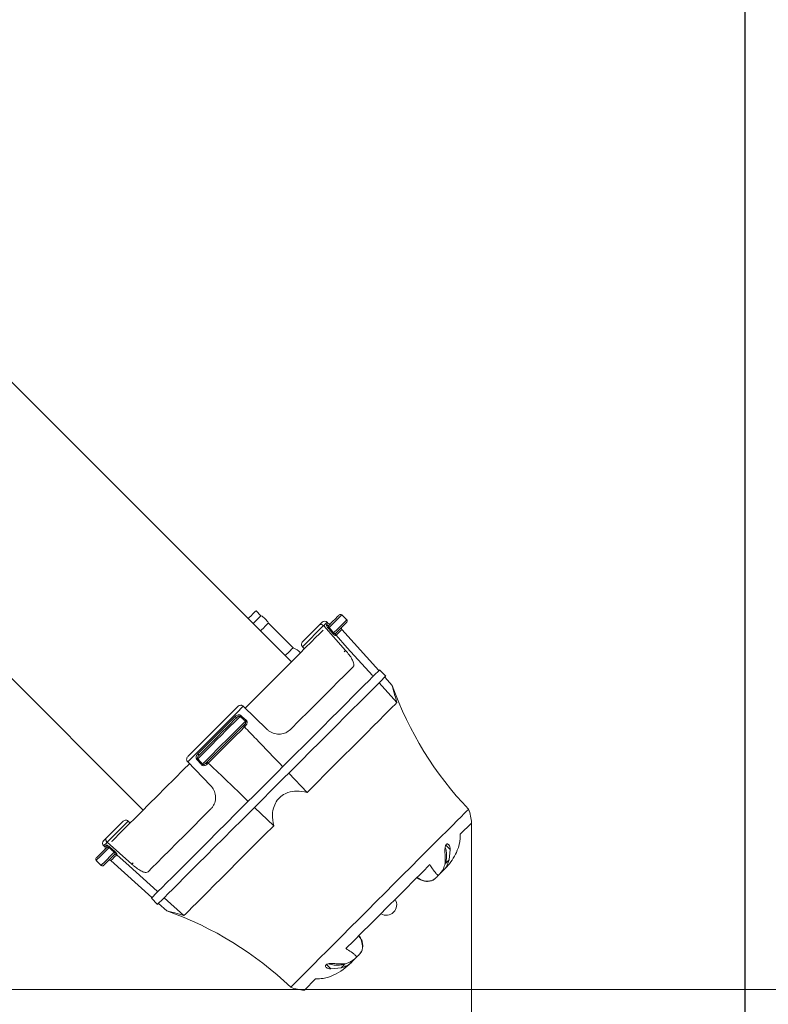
# Model space of a CAD drawing. Header units: millimetres. Extents: x 0 to 594, y 0 to 420.
# Tile 14 of 19: x 503 to 546, y 98 to 154. Entities that reach past the tile are written whole.
import ezdxf

# ---------------------------------------------------------------- set-up
doc = ezdxf.new("R2010")
doc.units = ezdxf.units.MM
doc.styles.add('SLDTEXTSTYLE1', font='TXT', dxfattribs={"width": 0.605})
doc.dimstyles.new('SLDDIMSTYLE0', dxfattribs={"dimtxt": 2.568319, "dimasz": 3.3, "dimexe": 0, "dimexo": 0.0625, "dimgap": 0.64208, "dimtad": 1, "dimdec": 1, "dimlfac": 5, "dimrnd": 1e-09, "dimzin": 12, "dimdsep": 46, "dimtxsty": 'SLDTEXTSTYLE1', "dimsah": 1, "dimcen": 0.09, "dimadec": 0, "dimazin": 3, "dimtfac": 1, "dimtdec": 1, "dimtofl": 0, "dimtmove": 0, "dimatfit": 3, "dimfxl": 1, "dimfrac": 2, "dimtolj": 1, "dimtzin": 12, "dimarcsym": 0})
doc.dimstyles.new('SLDDIMSTYLE1', dxfattribs={"dimtxt": 2.568319, "dimasz": 3.3, "dimexe": 0, "dimexo": 0.0625, "dimgap": 0.64208, "dimtad": 1, "dimdec": 1, "dimlfac": 5, "dimrnd": 1e-09, "dimzin": 12, "dimdsep": 46, "dimtxsty": 'SLDTEXTSTYLE1', "dimsah": 1, "dimcen": 0.09, "dimadec": 0, "dimazin": 3, "dimtfac": 1, "dimtdec": 1, "dimtofl": 0, "dimtmove": 0, "dimatfit": 3, "dimfxl": 1, "dimfrac": 2, "dimtolj": 1, "dimtzin": 12, "dimarcsym": 0})
doc.dimstyles.new('SLDDIMSTYLE2', dxfattribs={"dimtxt": 2.568319, "dimasz": 3.3, "dimexe": 0, "dimexo": 0.0625, "dimgap": 0.64208, "dimtad": 1, "dimdec": 0, "dimlfac": 5, "dimrnd": 1e-09, "dimzin": 12, "dimdsep": 46, "dimtxsty": 'SLDTEXTSTYLE1', "dimsah": 1, "dimcen": 0.09, "dimadec": 0, "dimazin": 3, "dimtfac": 1, "dimtdec": 1, "dimtofl": 0, "dimtmove": 0, "dimatfit": 3, "dimfxl": 1, "dimfrac": 2, "dimtolj": 1, "dimtzin": 12, "dimarcsym": 0})
doc.dimstyles.new('SLDDIMSTYLE3', dxfattribs={"dimtxt": 2.568319, "dimasz": 3.3, "dimexe": 0, "dimexo": 0.0625, "dimgap": 0.64208, "dimtad": 1, "dimdec": 1, "dimlfac": 5, "dimrnd": 1e-09, "dimzin": 12, "dimdsep": 46, "dimtxsty": 'SLDTEXTSTYLE1', "dimsah": 1, "dimcen": 0.09, "dimadec": 0, "dimazin": 3, "dimtfac": 1, "dimtdec": 1, "dimtmove": 0, "dimatfit": 0, "dimfxl": 1, "dimfrac": 2, "dimtolj": 1, "dimtzin": 12, "dimarcsym": 0})

# ---------------------------------------------------------------- blocks, each defined once
blk = doc.blocks.new('SW_BROKEN_VIEW_0')
at = {"color": 0, "linetype": 'Continuous'}
blk.add_line((163.724, -73.548), (163.724, -192.865), dxfattribs=at)
blk = doc.blocks.new('_D')
at = {"color": 7, "linetype": 'Continuous', "lineweight": 0}
for p, q in [((544.518, 189.743), (562.972, 189.743)), ((561.972, 98.757), (561.972, 189.743)), ((557.44, 140.948), (557.44, 141.536)), ((557.44, 141.536), (561.384, 141.536)), ((561.384, 141.536), (561.384, 140.948)), ((557.44, 134.578), (557.44, 133.99)), ((561.384, 133.99), (561.384, 134.578)), ((557.44, 133.99), (561.384, 133.99)), ((519.35, 98.757), (562.972, 98.757))]:
    blk.add_line(p, q, dxfattribs=at)
for points in [[(561.972, 189.743), (561.472, 186.443), (562.472, 186.443)], [(561.972, 98.757), (562.472, 102.057), (561.472, 102.057)]]:
    blk.add_solid(points, dxfattribs=at)
at = {"color": 7, "linetype": 'Continuous', "lineweight": 0, "char_height": 2.6458, "attachment_point": 1, "rotation": 90, "style": 'SLDTEXTSTYLE1'}
for s, insert in [('min.', (553.441, 142.871, 0.02)), ('min.', (557.973, 142.969, 0.02)), ('5,9', (557.973, 135.313, 0.02)), ('150', (553.441, 133.647, 0.02))]:
    blk.add_mtext(s, dxfattribs=dict(at, insert=insert))
blk = doc.blocks.new('_D_1')
at = {"color": 7, "linetype": 'Continuous', "lineweight": 0}
for p, q in [((473.05, 394.199), (369.179, 394.199)), ((370.179, 98.757), (370.179, 394.199)), ((365.647, 221.239), (365.647, 221.827)), ((365.647, 221.827), (369.591, 221.827)), ((369.591, 221.827), (369.591, 221.239)), ((365.647, 212.91), (365.647, 212.322)), ((369.591, 212.322), (369.591, 212.91)), ((365.647, 212.322), (369.591, 212.322)), ((519.35, 98.757), (369.179, 98.757))]:
    blk.add_line(p, q, dxfattribs=at)
for points in [[(370.179, 394.199), (369.679, 390.899), (370.679, 390.899)], [(370.179, 98.757), (370.679, 102.057), (369.679, 102.057)]]:
    blk.add_solid(points, dxfattribs=at)
at = {"color": 7, "linetype": 'Continuous', "lineweight": 0, "char_height": 2.6458, "attachment_point": 1, "rotation": 90, "style": 'SLDTEXTSTYLE1'}
for s, insert in [('95,3', (366.181, 213.645, 0.02)), ('2420', (361.648, 211.979, 0.02))]:
    blk.add_mtext(s, dxfattribs=dict(at, insert=insert))
blk = doc.blocks.new('_D_2')
at = {"color": 7, "linetype": 'Continuous', "lineweight": 0}
for p, q in [((528.862, 108.301), (528.862, 82.904)), ((472.1, 88.436), (471.512, 88.436)), ((471.512, 88.436), (471.512, 84.492)), ((480.429, 88.436), (481.017, 88.436)), ((481.017, 88.436), (481.017, 84.492)), ((471.512, 84.492), (472.1, 84.492)), ((481.017, 84.492), (480.429, 84.492)), ((528.862, 83.904), (416.179, 83.904))]:
    blk.add_line(p, q, dxfattribs=at)
for points in [[(416.179, 83.904), (419.479, 83.404), (419.479, 84.404)], [(528.862, 83.904), (525.562, 84.404), (525.562, 83.404)]]:
    blk.add_solid(points, dxfattribs=at)
at = {"color": 7, "linetype": 'Continuous', "lineweight": 0, "char_height": 2.6458, "attachment_point": 1, "style": 'SLDTEXTSTYLE1'}
for s, insert in [('563', (472.149, 92.435, 0.02)), ('22,2', (472.835, 87.903, 0.02))]:
    blk.add_mtext(s, dxfattribs=dict(at, insert=insert))
blk = doc.blocks.new('_D_3')
at = {"color": 7, "linetype": 'Continuous', "lineweight": 0}
for p, q in [((561.972, 98.757), (561.972, 105.157)), ((519.35, 98.757), (562.972, 98.757)), ((561.972, 98.757), (561.972, 70.426)), ((557.44, 81.607), (557.44, 82.194)), ((557.44, 82.194), (561.384, 82.194)), ((561.384, 82.194), (561.384, 81.607)), ((557.44, 75.237), (557.44, 74.649)), ((561.384, 74.649), (561.384, 75.237)), ((557.44, 74.649), (561.384, 74.649)), ((544.518, 70.426), (562.972, 70.426)), ((561.972, 70.426), (561.972, 64.026))]:
    blk.add_line(p, q, dxfattribs=at)
for points in [[(561.972, 98.757), (562.472, 102.057), (561.472, 102.057)], [(561.972, 70.426), (561.472, 67.126), (562.472, 67.126)]]:
    blk.add_solid(points, dxfattribs=at)
at = {"color": 7, "linetype": 'Continuous', "lineweight": 0, "char_height": 2.6458, "attachment_point": 1, "rotation": 90, "style": 'SLDTEXTSTYLE1'}
for s, insert in [('min.', (553.441, 83.53, 0.02)), ('min.', (557.973, 83.628, 0.02)), ('3,9', (557.973, 75.972, 0.02)), ('100', (553.441, 74.306, 0.02))]:
    blk.add_mtext(s, dxfattribs=dict(at, insert=insert))

msp = doc.modelspace()

# ---------------------------------------------------------------- linework, layer by layer
at = {"color": 7, "linetype": 'Continuous', "lineweight": 15}
for p, q in [((518.545, 117.528), (493.23, 142.843)), ((484.745, 134.357), (510.059, 109.043)), ((516.802, 120.17), (516.519, 120.452)), ((521.715, 119.938), (521.428, 120.216)), ((518.64, 118.331), (517.226, 119.745)), ((519.207, 118.7), (520.142, 119.635)), ((520.394, 119.589), (520.383, 119.601)), ((520.394, 119.589), (521.645, 118.185)), ((520.652, 119.728), (520.595, 119.79)), ((523.558, 117.026), (521.437, 119.382)), ((519.175, 118.393), (519.181, 118.386)), ((519.293, 118.277), (519.181, 118.386)), ((523.947, 116.708), (523.593, 117.062)), ((524.591, 115.194), (523.566, 116.327)), ((524.323, 116.177), (523.893, 116.654)), ((515.776, 114.994), (515.788, 114.983)), ((517.133, 113.673), (515.788, 114.983)), ((512.605, 111.8), (512.593, 111.811)), ((512.605, 111.8), (513.914, 110.455)), ((519.451, 110.054), (518.395, 111.156)), ((517.534, 108.137), (516.432, 109.193)), ((507.952, 107.445), (508.888, 108.381)), ((509.202, 108.407), (509.195, 108.413)), ((509.202, 108.407), (509.311, 108.295)), ((507.987, 107.205), (507.999, 107.194)), ((509.402, 105.943), (507.999, 107.194)), ((507.797, 106.993), (507.86, 106.936)), ((527.388, 107.034), (527.643, 106.779)), ((527.643, 106.779), (527.579, 106.198)), ((507.372, 106.16), (507.65, 105.872)), ((508.206, 106.15), (510.561, 104.029)), ((527.344, 105.963), (527.349, 106.485)), ((527.29, 105.626), (527.28, 105.616)), ((526.949, 105.285), (526.942, 105.278)), ((510.526, 103.994), (510.88, 103.641)), ((512.393, 102.997), (511.261, 104.022)), ((510.933, 103.694), (511.411, 103.265)), ((522.616, 101.135), (522.621, 101.174)), ((522.309, 100.645), (522.303, 100.639)), ((520.809, 99.944), (520.555, 100.198)), ((521.389, 100.008), (520.809, 99.944)), ((521.103, 100.238), (521.625, 100.244)), ((521.971, 100.307), (521.962, 100.298))]:
    msp.add_line(p, q, dxfattribs=at)
at = {"color": 8, "linetype": 'Continuous', "lineweight": 0}
for p, q in [((520.383, 119.601), (519.175, 118.393)), ((521.569, 118.109), (521.645, 118.185)), ((509.195, 108.413), (507.987, 107.205)), ((509.402, 105.943), (509.478, 106.019)), ((527.384, 106.003), (527.579, 106.198)), ((521.389, 100.008), (521.584, 100.203))]:
    msp.add_line(p, q, dxfattribs=at)
at = {"color": 7, "linetype": 'Continuous', "lineweight": 15, "flags": 128}
for points in [[(516.519, 120.452), (516.498, 120.431), (516.436, 120.37), (516.344, 120.278), (516.236, 120.17), (516.128, 120.061), (516.07, 120.003)], [(516.802, 120.17), (516.78, 120.148), (516.719, 120.087), (516.627, 119.995), (516.519, 119.887), (516.411, 119.779), (516.353, 119.72)], [(520.705, 119.632), (520.904, 119.831), (521.067, 119.994), (521.188, 120.115), (521.262, 120.189), (521.287, 120.215)], [(517.226, 119.745), (517.205, 119.724), (517.143, 119.663), (517.052, 119.571), (516.943, 119.463), (516.835, 119.354), (516.777, 119.296)], [(520.142, 119.635), (520.213, 119.706), (520.264, 119.757), (520.295, 119.788), (520.305, 119.798)], [(521.717, 119.795), (521.69, 119.768), (521.609, 119.688), (521.48, 119.558), (521.306, 119.384), (521.094, 119.173)], [(515.897, 114.88), (516.234, 115.217), (516.759, 115.742), (517.264, 116.248), (517.746, 116.729), (518.199, 117.183), (518.622, 117.605), (519.009, 117.993), (519.359, 118.343), (519.668, 118.652), (519.934, 118.917), (520.154, 119.138), (520.328, 119.311), (520.356, 119.34)], [(523.193, 116.739), (521.746, 118.337), (521.103, 119.047)], [(518.64, 118.331), (518.619, 118.31), (518.558, 118.248), (518.466, 118.157), (518.358, 118.048), (518.249, 117.94), (518.191, 117.882)], [(523.593, 117.062), (523.569, 117.037), (523.494, 116.962), (523.371, 116.839), (523.199, 116.668), (522.981, 116.449), (522.718, 116.186), (522.412, 115.88), (522.065, 115.533), (521.68, 115.148), (521.259, 114.728), (520.807, 114.276), (520.327, 113.795), (519.821, 113.289), (519.294, 112.763), (518.751, 112.219), (518.194, 111.663), (517.629, 111.097), (517.06, 110.528), (516.49, 109.959), (515.925, 109.393), (515.369, 108.837), (514.825, 108.293), (514.298, 107.767), (513.793, 107.261), (513.312, 106.78), (512.86, 106.328), (512.44, 105.908), (512.055, 105.523), (511.708, 105.176), (511.401, 104.87), (511.138, 104.606), (510.92, 104.388), (510.749, 104.217), (510.625, 104.094), (510.551, 104.019), (510.526, 103.994)], [(518.485, 113.65), (519.016, 114.182), (519.524, 114.689), (520.004, 115.169), (520.451, 115.616), (520.862, 116.027), (521.233, 116.399), (521.562, 116.727), (521.845, 117.01), (522.079, 117.245)], [(510.88, 103.641), (510.904, 103.666), (510.979, 103.74), (511.102, 103.863), (511.274, 104.035), (511.492, 104.253), (511.755, 104.516), (512.061, 104.822), (512.408, 105.169), (512.793, 105.554), (513.214, 105.975), (513.666, 106.427), (514.146, 106.908), (514.652, 107.413), (515.179, 107.94), (515.722, 108.483), (516.279, 109.04), (516.844, 109.605), (517.413, 110.174), (517.983, 110.744), (518.548, 111.309), (519.104, 111.865), (519.648, 112.409), (520.175, 112.936), (520.68, 113.441), (521.161, 113.922), (521.613, 114.374), (522.033, 114.794), (522.418, 115.179), (522.765, 115.526), (523.072, 115.833), (523.335, 116.096), (523.553, 116.314), (523.724, 116.485), (523.848, 116.609), (523.922, 116.683), (523.947, 116.708)], [(524.591, 115.194), (524.48, 115.084), (524.321, 114.925), (524.115, 114.718), (523.863, 114.467), (523.568, 114.172), (523.232, 113.835), (522.858, 113.461), (522.448, 113.051), (522.006, 112.61), (521.536, 112.14), (521.042, 111.645), (520.526, 111.13), (519.995, 110.598), (519.451, 110.054)], [(512.63, 112.123), (512.98, 112.473), (513.334, 112.827), (513.69, 113.183), (514.047, 113.54), (514.405, 113.898), (514.761, 114.254), (515.115, 114.607), (515.465, 114.958)], [(513.246, 112.173), (513.408, 112.335), (513.605, 112.532), (513.831, 112.758), (514.076, 113.003), (514.33, 113.257), (514.585, 113.512), (514.83, 113.757), (515.055, 113.982), (515.253, 114.18), (515.414, 114.342)], [(515.867, 113.945), (515.705, 113.784), (515.505, 113.583), (515.272, 113.351), (515.019, 113.098), (514.755, 112.833), (514.49, 112.569), (514.237, 112.315), (514.005, 112.083), (513.804, 111.882), (513.642, 111.721)], [(508.248, 107.232), (508.276, 107.26), (508.45, 107.433), (508.67, 107.654), (508.936, 107.92), (509.245, 108.229), (509.595, 108.578), (509.982, 108.966), (510.405, 109.388), (510.858, 109.842), (511.34, 110.324), (511.845, 110.829), (512.37, 111.354), (512.708, 111.692)], [(510.343, 105.508), (510.578, 105.743), (510.861, 106.026), (511.189, 106.354), (511.56, 106.726), (511.971, 107.137), (512.419, 107.584), (512.898, 108.064), (513.406, 108.571), (513.938, 109.103)], [(518.504, 98.894), (518.507, 98.898), (518.552, 98.942), (518.646, 99.037), (518.79, 99.18), (518.981, 99.372), (519.218, 99.609), (519.499, 99.89), (519.821, 100.211), (520.18, 100.571), (520.573, 100.964), (520.996, 101.387), (521.445, 101.836), (521.916, 102.306), (522.403, 102.794), (522.902, 103.293), (523.408, 103.799), (523.916, 104.306), (524.421, 104.811), (524.917, 105.308), (525.401, 105.791), (525.866, 106.257), (526.309, 106.7), (526.725, 107.116), (527.11, 107.501), (527.46, 107.851), (527.772, 108.163), (528.042, 108.433), (528.268, 108.659), (528.448, 108.838), (528.579, 108.97), (528.661, 109.052), (528.693, 109.084), (528.693, 109.084)], [(528.862, 108.301), (528.835, 108.274), (528.756, 108.195), (528.625, 108.064), (528.444, 107.883), (528.214, 107.653)], [(517.534, 108.137), (516.99, 107.593), (516.458, 107.061), (515.943, 106.546), (515.448, 106.051), (514.978, 105.581), (514.536, 105.14), (514.127, 104.73), (513.752, 104.356), (513.416, 104.02), (513.121, 103.724), (512.869, 103.473), (512.663, 103.267), (512.504, 103.107), (512.393, 102.997)], [(507.79, 107.283), (507.8, 107.293), (507.831, 107.323), (507.881, 107.374), (507.952, 107.445)], [(507.373, 106.3), (507.398, 106.325), (507.473, 106.4), (507.594, 106.521), (507.757, 106.684), (507.955, 106.883)], [(508.415, 106.493), (508.203, 106.282), (508.029, 106.108), (507.9, 105.978), (507.82, 105.898), (507.792, 105.871)], [(510.849, 104.395), (509.251, 105.842), (508.54, 106.485)], [(526.479, 105.918), (526.03, 105.469), (525.561, 105), (525.074, 104.513), (524.577, 104.016), (524.074, 103.513), (523.572, 103.011), (523.074, 102.513), (522.588, 102.027), (522.118, 101.557), (521.67, 101.109)], [(526.584, 105.005), (526.668, 105.041), (526.783, 105.121)], [(522.467, 100.804), (522.546, 100.92), (522.593, 101.036)], [(519.934, 99.373), (519.705, 99.144), (519.523, 98.962), (519.392, 98.831), (519.313, 98.752), (519.287, 98.726)]]:
    msp.add_lwpolyline(points, dxfattribs=at)
at = {"color": 8, "linetype": 'Continuous', "lineweight": 0, "flags": 128}
for points in [[(521.428, 120.216), (521.421, 120.209), (521.368, 120.156), (521.265, 120.053), (521.115, 119.903), (520.923, 119.712), (520.699, 119.487)], [(520.595, 119.79), (520.582, 119.778), (520.545, 119.74), (520.482, 119.677), (520.394, 119.589)], [(520.561, 119.637), (520.601, 119.677), (520.629, 119.705), (520.646, 119.722), (520.652, 119.728)], [(520.965, 119.187), (521.195, 119.418), (521.392, 119.615), (521.547, 119.77), (521.654, 119.877), (521.709, 119.931), (521.715, 119.938)], [(520.923, 119.155), (520.794, 119.301), (520.658, 119.456)], [(520.699, 119.487), (520.835, 119.333), (520.965, 119.187)], [(521.103, 119.047), (521.102, 119.046), (521.1, 119.045), (521.099, 119.043), (521.097, 119.042), (521.096, 119.041), (521.095, 119.039), (521.093, 119.038), (521.092, 119.036)], [(521.437, 119.382), (521.416, 119.36), (521.352, 119.296), (521.247, 119.191), (521.103, 119.047)], [(515.788, 114.983), (515.396, 114.591), (514.998, 114.194), (514.598, 113.793), (514.196, 113.391), (513.794, 112.99), (513.394, 112.589), (512.997, 112.192), (512.605, 111.8)], [(513.184, 112.259), (513.45, 112.526), (513.718, 112.794), (513.987, 113.063), (514.256, 113.332), (514.525, 113.601), (514.794, 113.87), (515.062, 114.138), (515.328, 114.404)], [(515.611, 114.399), (515.462, 114.25), (515.272, 114.06), (515.048, 113.836), (514.799, 113.587), (514.535, 113.323), (514.265, 113.053), (514.001, 112.789), (513.752, 112.54), (513.528, 112.316), (513.338, 112.126), (513.188, 111.977)], [(513.457, 111.679), (513.605, 111.828), (513.797, 112.019), (514.023, 112.246), (514.276, 112.499), (514.545, 112.768), (514.82, 113.042), (515.089, 113.311), (515.342, 113.564), (515.569, 113.791), (515.76, 113.982), (515.908, 114.131)], [(515.857, 113.802), (515.621, 113.566), (515.366, 113.31), (515.097, 113.042), (514.822, 112.766), (514.546, 112.491), (514.277, 112.222), (514.022, 111.967), (513.786, 111.731)], [(515.922, 113.866), (515.914, 113.858), (515.906, 113.85), (515.897, 113.842), (515.889, 113.834), (515.881, 113.826), (515.873, 113.818), (515.865, 113.81), (515.857, 113.802)], [(507.999, 107.194), (507.911, 107.106), (507.848, 107.043), (507.81, 107.005), (507.797, 106.993)], [(508.101, 106.889), (507.876, 106.664), (507.685, 106.473), (507.535, 106.323), (507.431, 106.219), (507.379, 106.167), (507.372, 106.16)], [(507.65, 105.872), (507.657, 105.879), (507.711, 105.934), (507.818, 106.04), (507.973, 106.195), (508.17, 106.392), (508.401, 106.623)], [(507.86, 106.936), (507.866, 106.942), (507.883, 106.959), (507.911, 106.987), (507.951, 107.027)], [(508.401, 106.623), (508.255, 106.752), (508.101, 106.889)], [(508.132, 106.93), (508.287, 106.794), (508.433, 106.665)], [(508.54, 106.485), (508.397, 106.341), (508.291, 106.236), (508.227, 106.172), (508.206, 106.15)], [(508.551, 106.496), (508.55, 106.494), (508.548, 106.493), (508.547, 106.492), (508.546, 106.49), (508.544, 106.489), (508.543, 106.488), (508.542, 106.486), (508.54, 106.485)]]:
    msp.add_lwpolyline(points, dxfattribs=at)
at = {"color": 7, "linetype": 'Continuous', "lineweight": 15}
for centre, radius, start, end in [((516.395, 119.339), 0.925, 26.0776, 63.922), ((521.358, 120.144), 0.1, 46.0031, 134.9909), ((520.446, 119.656), 0.2, 41.9928, 135.0125), ((520.726, 119.794), 0.1, 221.984, 315.0025), ((521.646, 119.866), 0.1, 314.9994, 45.999), ((521.512, 119.449), 0.1, 135.0056, 221.9953), ((518.145, 117.129), 1.3, 44.9989, 67.6176), ((543.152, 122.902), 20, 199.6653, 223.7032), ((526.464, 108.194), 2.4, 2.5415, 21.7496), ((507.931, 107.141), 0.2, 134.9993, 228.0014), ((507.793, 106.862), 0.1, 314.9966, 48.0031), ((507.444, 106.23), 0.1, 134.9949, 224.0062), ((508.139, 106.076), 0.1, 47.9904, 135.0263), ((507.722, 105.942), 0.1, 223.9905, 314.9944), ((527.259, 105.658), 0.0441, 314.0107, 316.4941), ((527.024, 105.212), 0.105, 134.6248, 135.8177), ((523.975, 103.612), 0.6, 238.51, 31.49), ((504.685, 84.436), 20, 46.2969, 70.3352), ((522.243, 100.698), 0.084, 314.3643, 315.8565), ((521.995, 100.263), 0.0484, 134.1837, 136.448), ((519.393, 101.124), 2.4, 248.249, 267.4571)]:
    msp.add_arc(centre, radius, start, end, dxfattribs=at)
at = {"color": 8, "linetype": 'Continuous', "lineweight": 0}
for centre, radius, start, end in [((520.635, 119.703), 0.0994, 221.6387, 314.5498), ((520.466, 119.751), 0.352, 303.0235, 311.4319), ((520.716, 119.469), 0.376, 303.3699, 311.4279), ((521.165, 119.103), 0.0991, 135.3949, 222.4719), ((515.469, 114.507), 0.174, 216.2026, 251.8651), ((516.217, 113.95), 0.754, 138.1851, 143.4293), ((516.01, 113.986), 0.149, 195.8555, 233.5093), ((516.494, 113.698), 0.728, 138.0421, 143.5088), ((513.081, 112.119), 0.174, 18.1077, 53.8216), ((513.632, 111.378), 0.745, 126.5444, 131.8512), ((513.897, 111.085), 0.74, 126.5375, 131.9157), ((513.601, 111.577), 0.149, 36.5064, 74.1524), ((486.829, 138.632), 38.084, 314.922, 315.0594), ((507.885, 106.952), 0.0994, 315.4426, 48.3711), ((507.835, 107.123), 0.354, 318.6123, 326.9695), ((508.119, 106.872), 0.376, 318.5473, 326.623), ((508.484, 106.423), 0.0992, 47.5415, 134.5789), ((526.339, 105.89), 0.918, 229.9531, 285.4701), ((521.65, 101.235), 0.963, 348.0679, 38.8439)]:
    msp.add_arc(centre, radius, start, end, dxfattribs=at)
at = {"color": 7, "linetype": 'Continuous', "lineweight": 15}
for points, knots in [([(520.142, 119.635), (520.143, 119.635), (520.153, 119.646), (520.184, 119.666), (520.241, 119.673), (520.297, 119.658), (520.344, 119.634), (520.369, 119.612), (520.383, 119.601)], [0, 0, 0, 0, 0.002426, 0.164994, 0.406609, 0.623228, 0.80164, 1, 1, 1, 1]), ([(521.103, 119.047), (521.096, 119.056), (521.083, 119.074), (521.075, 119.106), (521.077, 119.138), (521.088, 119.164), (521.098, 119.177), (521.103, 119.181), (521.103, 119.181)], [0, 0, 0, 0, 0.223262, 0.442698, 0.659399, 0.876772, 0.991525, 1, 1, 1, 1]), ([(519.175, 118.393), (519.164, 118.407), (519.142, 118.435), (519.126, 118.494), (519.128, 118.567), (519.157, 118.641), (519.191, 118.683), (519.207, 118.699), (519.207, 118.7)], [0, 0, 0, 0, 0.159449, 0.313059, 0.523802, 0.799397, 0.996811, 1, 1, 1, 1]), ([(521.645, 118.185), (521.716, 118.101), (521.852, 117.942), (522.012, 117.701), (522.107, 117.497), (522.138, 117.33), (522.093, 117.265), (522.079, 117.245)], [0, 0, 0, 0, 0.30372, 0.574665, 0.787973, 0.934968, 1, 1, 1, 1]), ([(524.591, 115.194), (524.527, 115.405), (524.431, 115.725), (524.382, 115.902), (524.306, 116.217), (524.316, 116.172), (524.317, 116.171)], [0, 0, 0, 0, 0.572336, 0.86858, 0.996617, 1, 1, 1, 1]), ([(515.465, 114.958), (515.465, 114.958), (515.482, 114.975), (515.527, 115.01), (515.602, 115.04), (515.676, 115.042), (515.734, 115.027), (515.762, 115.005), (515.776, 114.994)], [0, 0, 0, 0, 0.003194, 0.211138, 0.487646, 0.694433, 0.844381, 1, 1, 1, 1]), ([(515.857, 113.802), (515.85, 113.81), (515.836, 113.825), (515.821, 113.849), (515.813, 113.87), (515.812, 113.887), (515.816, 113.894), (515.818, 113.896), (515.818, 113.896)], [0, 0, 0, 0, 0.2961953, 0.5598693, 0.7733357, 0.9295409, 0.9953601, 1, 1, 1, 1]), ([(518.048, 111.517), (517.539, 112.048), (516.809, 112.81), (516.078, 113.571), (515.857, 113.802)], [0, 0, 0, 0, 0.697603, 1, 1, 1, 1]), ([(518.485, 113.65), (518.402, 113.583), (518.234, 113.448), (517.91, 113.371), (517.58, 113.4), (517.313, 113.517), (517.181, 113.632), (517.133, 113.673)], [0, 0, 0, 0, 0.212404, 0.428792, 0.648916, 0.872266, 1, 1, 1, 1]), ([(512.63, 112.123), (512.63, 112.122), (512.612, 112.105), (512.578, 112.061), (512.548, 111.985), (512.545, 111.912), (512.561, 111.854), (512.582, 111.826), (512.593, 111.811)], [0, 0, 0, 0, 0.003139, 0.211102, 0.487589, 0.694425, 0.844392, 1, 1, 1, 1]), ([(513.786, 111.731), (513.778, 111.738), (513.763, 111.751), (513.739, 111.766), (513.717, 111.775), (513.701, 111.776), (513.693, 111.772), (513.691, 111.77), (513.691, 111.77)], [0, 0, 0, 0, 0.2962689, 0.5599426, 0.7732599, 0.9295176, 0.9952632, 1, 1, 1, 1]), ([(516.071, 109.539), (515.54, 110.049), (514.778, 110.779), (514.016, 111.51), (513.786, 111.731)], [0, 0, 0, 0, 0.697604, 1, 1, 1, 1]), ([(513.914, 110.455), (513.985, 110.367), (514.125, 110.192), (514.214, 109.864), (514.196, 109.535), (514.088, 109.274), (513.978, 109.148), (513.938, 109.103)], [0, 0, 0, 0, 0.224648, 0.446684, 0.664861, 0.878698, 1, 1, 1, 1]), ([(517.534, 108.137), (517.492, 108.354), (517.421, 108.727), (517.522, 109.235), (517.722, 109.611), (518.005, 109.884), (518.383, 110.076), (518.88, 110.165), (519.248, 110.094), (519.451, 110.054)], [0, 0, 0, 0, 0.193348, 0.331692, 0.447279, 0.565034, 0.671898, 0.818708, 1, 1, 1, 1]), ([(509.195, 108.413), (509.181, 108.424), (509.152, 108.446), (509.094, 108.462), (509.021, 108.46), (508.947, 108.431), (508.904, 108.397), (508.888, 108.381), (508.888, 108.381)], [0, 0, 0, 0, 0.159422, 0.313081, 0.523786, 0.799366, 0.996805, 1, 1, 1, 1]), ([(507.952, 107.445), (507.952, 107.445), (507.942, 107.435), (507.922, 107.403), (507.915, 107.347), (507.929, 107.291), (507.954, 107.244), (507.975, 107.218), (507.987, 107.205)], [0, 0, 0, 0, 0.002418, 0.165058, 0.406638, 0.623221, 0.801591, 1, 1, 1, 1]), ([(528.214, 107.653), (528.215, 107.57), (528.219, 107.257), (528.088, 106.783), (527.827, 106.274), (527.559, 105.912), (527.369, 105.705), (527.292, 105.628), (527.291, 105.627)], [0, 0, 0, 0, 0.109381, 0.410385, 0.631164, 0.858066, 0.998063, 1, 1, 1, 1]), ([(527.349, 106.485), (527.345, 106.513), (527.332, 106.593), (527.329, 106.726), (527.337, 106.861), (527.358, 106.966), (527.385, 107.035), (527.418, 107.08), (527.463, 107.103), (527.52, 107.093), (527.583, 107.032), (527.633, 106.922), (527.64, 106.829), (527.643, 106.779)], [0, 0, 0, 0, 0.081442, 0.228961, 0.374126, 0.465402, 0.529793, 0.583789, 0.620398, 0.665137, 0.737479, 0.858046, 1, 1, 1, 1]), ([(527.341, 105.96), (527.355, 105.991), (527.406, 106.103), (527.435, 106.323), (527.427, 106.607), (527.393, 106.81), (527.353, 106.91), (527.351, 106.917)], [0, 0, 0, 0, 0.101848, 0.377866, 0.669464, 0.979012, 1, 1, 1, 1]), ([(508.54, 106.485), (508.531, 106.491), (508.514, 106.505), (508.482, 106.513), (508.449, 106.511), (508.424, 106.5), (508.411, 106.489), (508.407, 106.485), (508.406, 106.485)], [0, 0, 0, 0, 0.22332, 0.442687, 0.659436, 0.876753, 0.991483, 1, 1, 1, 1]), ([(527.29, 105.626), (527.29, 105.627), (527.346, 105.682), (527.43, 105.797), (527.519, 105.994), (527.558, 106.126), (527.579, 106.198)], [0, 0, 0, 0, 0.003838, 0.3618117, 0.6526433, 1, 1, 1, 1]), ([(510.343, 105.508), (510.302, 105.489), (510.202, 105.442), (510.006, 105.517), (509.785, 105.637), (509.578, 105.791), (509.45, 105.901), (509.402, 105.943)], [0, 0, 0, 0, 0.119418, 0.295257, 0.536407, 0.825617, 1, 1, 1, 1]), ([(526.949, 105.285), (526.949, 105.285), (526.958, 105.297), (526.87, 105.35), (526.803, 105.466), (526.622, 105.664), (526.526, 105.833), (526.479, 105.918)], [0, 0, 0, 0, 0.000113, 0.058778, 0.251709, 0.628429, 1, 1, 1, 1]), ([(527.344, 105.963), (527.316, 105.872), (527.24, 105.619), (527.07, 105.406), (526.951, 105.287), (526.95, 105.286)], [0, 0, 0, 0, 0.359867, 0.995432, 1, 1, 1, 1]), ([(527.28, 105.616), (527.277, 105.614), (527.244, 105.58), (527.172, 105.508), (527.103, 105.44), (527.065, 105.402)], [0, 0, 0, 0, 0.040625, 0.470122, 1, 1, 1, 1]), ([(525.732, 105.171), (525.785, 105.134), (525.903, 105.05), (526.112, 104.975), (526.341, 104.941), (526.487, 104.975), (526.558, 104.991)], [0, 0, 0, 0, 0.221376, 0.491215, 0.751973, 1, 1, 1, 1]), ([(526.558, 104.991), (526.559, 104.991), (526.628, 105.003), (526.705, 105.053), (526.768, 105.109), (526.78, 105.12)], [0, 0, 0, 0, 0.007423, 0.814373, 1, 1, 1, 1]), ([(526.783, 105.121), (526.811, 105.148), (526.862, 105.199), (526.915, 105.251), (526.94, 105.276), (526.942, 105.278)], [0, 0, 0, 0, 0.529914, 0.959361, 1, 1, 1, 1]), ([(511.416, 103.271), (511.418, 103.271), (511.461, 103.261), (511.611, 103.223), (511.937, 103.138), (512.217, 103.051), (512.393, 102.997)], [0, 0, 0, 0, 0.004205, 0.131546, 0.455675, 1, 1, 1, 1]), ([(522.606, 101.065), (522.618, 101.129), (522.644, 101.263), (522.611, 101.477), (522.538, 101.682), (522.455, 101.801), (522.417, 101.856)], [0, 0, 0, 0, 0.229628, 0.486298, 0.760686, 1, 1, 1, 1]), ([(521.67, 101.109), (521.722, 101.079), (521.879, 100.988), (522.061, 100.858), (522.219, 100.709), (522.268, 100.671), (522.3, 100.636), (522.303, 100.639), (522.303, 100.639)], [0, 0, 0, 0, 0.227914, 0.684078, 0.881314, 0.982443, 0.999882, 1, 1, 1, 1]), ([(522.467, 100.808), (522.486, 100.831), (522.548, 100.903), (522.597, 100.994), (522.606, 101.062), (522.606, 101.065)], [0, 0, 0, 0, 0.303818, 0.968427, 1, 1, 1, 1]), ([(522.301, 100.638), (522.301, 100.637), (522.222, 100.558), (522.075, 100.438), (521.846, 100.305), (521.697, 100.264), (521.625, 100.244)], [0, 0, 0, 0, 0.0045605, 0.4197994, 0.7155884, 1, 1, 1, 1]), ([(522.185, 100.523), (522.148, 100.485), (522.079, 100.416), (522.008, 100.344), (521.974, 100.31), (521.971, 100.307)], [0, 0, 0, 0, 0.529858, 0.959374, 1, 1, 1, 1]), ([(522.309, 100.645), (522.311, 100.648), (522.336, 100.672), (522.389, 100.725), (522.439, 100.776), (522.467, 100.804)], [0, 0, 0, 0, 0.0406494, 0.4701086, 1, 1, 1, 1]), ([(521.96, 100.296), (521.959, 100.295), (521.818, 100.155), (521.511, 99.889), (520.979, 99.572), (520.439, 99.383), (520.079, 99.376), (519.934, 99.373)], [0, 0, 0, 0, 0.001938, 0.261969, 0.529592, 0.811257, 1, 1, 1, 1]), ([(520.809, 99.944), (520.778, 99.946), (520.705, 99.949), (520.601, 99.98), (520.52, 100.035), (520.486, 100.095), (520.491, 100.147), (520.526, 100.185), (520.58, 100.215), (520.665, 100.24), (520.792, 100.257), (520.944, 100.26), (521.052, 100.245), (521.103, 100.238)], [0, 0, 0, 0, 0.085876, 0.208214, 0.303463, 0.355671, 0.395182, 0.443098, 0.493587, 0.571218, 0.691783, 0.855653, 1, 1, 1, 1]), ([(520.68, 100.238), (520.71, 100.227), (520.837, 100.181), (521.071, 100.152), (521.367, 100.156), (521.549, 100.215), (521.636, 100.243)], [0, 0, 0, 0, 0.0985015, 0.4159914, 0.7199449, 1, 1, 1, 1]), ([(521.389, 100.008), (521.478, 100.034), (521.683, 100.095), (521.874, 100.21), (521.961, 100.297), (521.962, 100.298)], [0, 0, 0, 0, 0.4269417, 0.9961462, 1, 1, 1, 1])]:
    msp.add_open_spline(points, degree=3, knots=knots, dxfattribs=at)
at = {"color": 8, "linetype": 'Continuous', "lineweight": 0}
for points, knots in [([(520.561, 119.637), (520.559, 119.633), (520.553, 119.616), (520.571, 119.581), (520.592, 119.541), (520.623, 119.497), (520.646, 119.47), (520.658, 119.456)], [0, 0, 0, 0, 0.0632852, 0.252226, 0.4973119, 0.7308448, 1, 1, 1, 1]), ([(520.699, 119.487), (520.695, 119.493), (520.689, 119.501), (520.681, 119.518), (520.674, 119.541), (520.674, 119.576), (520.685, 119.609), (520.7, 119.626), (520.705, 119.632)], [0, 0, 0, 0, 0.132028, 0.185563, 0.361149, 0.581729, 0.839591, 1, 1, 1, 1]), ([(520.923, 119.155), (520.934, 119.142), (520.958, 119.116), (520.995, 119.082), (521.032, 119.055), (521.063, 119.032), (521.084, 119.035), (521.092, 119.036)], [0, 0, 0, 0, 0.249051, 0.487298, 0.710338, 0.894059, 1, 1, 1, 1]), ([(521.094, 119.173), (521.085, 119.165), (521.067, 119.151), (521.034, 119.146), (521.008, 119.153), (520.992, 119.161), (520.98, 119.17), (520.972, 119.178), (520.966, 119.185), (520.965, 119.187)], [0, 0, 0, 0, 0.246482, 0.457675, 0.644324, 0.767134, 0.821017, 0.945766, 1, 1, 1, 1]), ([(515.655, 114.453), (515.644, 114.461), (515.618, 114.481), (515.563, 114.498), (515.487, 114.497), (515.402, 114.467), (515.353, 114.426), (515.328, 114.404)], [0, 0, 0, 0, 0.108471, 0.272273, 0.471188, 0.728111, 1, 1, 1, 1]), ([(515.611, 114.399), (515.606, 114.403), (515.591, 114.413), (515.559, 114.418), (515.515, 114.41), (515.463, 114.385), (515.431, 114.357), (515.414, 114.342)], [0, 0, 0, 0, 0.089842, 0.23359, 0.425005, 0.695259, 1, 1, 1, 1]), ([(515.908, 114.131), (515.86, 114.174), (515.761, 114.264), (515.662, 114.353), (515.611, 114.399)], [0, 0, 0, 0, 0.4858425, 1, 1, 1, 1]), ([(515.655, 114.453), (515.706, 114.407), (515.805, 114.317), (515.904, 114.228), (515.952, 114.185)], [0, 0, 0, 0, 0.514168, 1, 1, 1, 1]), ([(515.867, 113.945), (515.883, 113.964), (515.91, 113.995), (515.93, 114.043), (515.933, 114.072), (515.931, 114.092), (515.928, 114.104), (515.92, 114.119), (515.913, 114.126), (515.908, 114.131)], [0, 0, 0, 0, 0.3457822, 0.5831113, 0.7341021, 0.7538738, 0.869749, 0.8993392, 1, 1, 1, 1]), ([(515.922, 113.866), (515.923, 113.868), (515.949, 113.894), (515.986, 113.947), (516.009, 114.025), (516.007, 114.09), (515.989, 114.144), (515.965, 114.171), (515.952, 114.185)], [0, 0, 0, 0, 0.0167991, 0.3076637, 0.5358246, 0.6938796, 0.8466136, 1, 1, 1, 1]), ([(513.184, 112.259), (513.169, 112.243), (513.131, 112.201), (513.096, 112.125), (513.088, 112.046), (513.101, 111.981), (513.124, 111.949), (513.135, 111.933)], [0, 0, 0, 0, 0.183735, 0.463294, 0.680038, 0.838937, 1, 1, 1, 1]), ([(513.403, 111.635), (513.36, 111.684), (513.27, 111.783), (513.181, 111.882), (513.135, 111.933)], [0, 0, 0, 0, 0.485831, 1, 1, 1, 1]), ([(513.188, 111.977), (513.184, 111.982), (513.179, 111.991), (513.172, 112.01), (513.17, 112.04), (513.183, 112.088), (513.21, 112.134), (513.236, 112.162), (513.246, 112.173)], [0, 0, 0, 0, 0.094853, 0.135133, 0.27824, 0.492116, 0.792783, 1, 1, 1, 1]), ([(513.188, 111.977), (513.234, 111.926), (513.324, 111.826), (513.413, 111.727), (513.457, 111.679)], [0, 0, 0, 0, 0.5141596, 1, 1, 1, 1]), ([(513.403, 111.635), (513.416, 111.623), (513.444, 111.598), (513.501, 111.58), (513.57, 111.579), (513.65, 111.605), (513.696, 111.645), (513.721, 111.666)], [0, 0, 0, 0, 0.1501042, 0.3081367, 0.4929439, 0.7231655, 1, 1, 1, 1]), ([(513.642, 111.721), (513.626, 111.706), (513.597, 111.68), (513.549, 111.659), (513.512, 111.654), (513.49, 111.658), (513.475, 111.664), (513.465, 111.671), (513.459, 111.677), (513.457, 111.679)], [0, 0, 0, 0, 0.312155, 0.554139, 0.731986, 0.831798, 0.87242, 0.961934, 1, 1, 1, 1]), ([(508.132, 106.93), (508.122, 106.938), (508.099, 106.958), (508.06, 106.987), (508.017, 107.012), (507.98, 107.033), (507.958, 107.028), (507.951, 107.027)], [0, 0, 0, 0, 0.1835661, 0.4373541, 0.6841065, 0.8928923, 1, 1, 1, 1]), ([(508.101, 106.889), (508.095, 106.893), (508.082, 106.902), (508.056, 106.911), (508.022, 106.915), (507.985, 106.907), (507.965, 106.891), (507.955, 106.883)], [0, 0, 0, 0, 0.125183, 0.309308, 0.517286, 0.760773, 1, 1, 1, 1]), ([(508.415, 106.493), (508.423, 106.504), (508.438, 106.524), (508.441, 106.557), (508.436, 106.576), (508.429, 106.591), (508.423, 106.6), (508.413, 106.613), (508.406, 106.619), (508.401, 106.623)], [0, 0, 0, 0, 0.273734, 0.485285, 0.646349, 0.669535, 0.817066, 0.857376, 1, 1, 1, 1]), ([(508.551, 106.496), (508.551, 106.496), (508.558, 106.503), (508.55, 106.53), (508.532, 106.559), (508.504, 106.594), (508.472, 106.63), (508.446, 106.653), (508.433, 106.665)], [0, 0, 0, 0, 0.0049434, 0.125059, 0.3202892, 0.5156371, 0.7457414, 1, 1, 1, 1])]:
    msp.add_open_spline(points, degree=3, knots=knots, dxfattribs=at)

# ---------------------------------------------------------------- block references
at = {"color": 7, "linetype": 'Continuous'}
msp.add_blockref('SW_BROKEN_VIEW_0', (380.794, 263.291), dxfattribs=at)

# ---------------------------------------------------------------- dimensions: what is measured, and where the dimension line sits
at = {"color": 7, "linetype": 'Continuous', "lineweight": 0}
for base, p2, text, dimstyle, picture, middle in [((370.179, 394.199), (473.05, 394.199), '2420', 'SLDDIMSTYLE1', '_D_1', (370.179, 217.074)), ((561.972, 189.743), (544.518, 189.743), '<> min. ', 'SLDDIMSTYLE0', '_D', (561.972, 141.585)), ((561.972, 70.426), (544.518, 70.426), '<> min. ', 'SLDDIMSTYLE3', '_D_3', (561.972, 82.243))]:
    dim = msp.add_linear_dim(base=base, p1=(519.35, 98.757), p2=p2, angle=90, text=text, dimstyle=dimstyle, dxfattribs=at)
    dim.commit()
    dim.dimension.update_dxf_attribs({"geometry": picture, "text_midpoint": middle, "dimtype": 160})
dim = msp.add_linear_dim(base=(416.179, 83.904), p1=(528.862, 108.301), p2=(416.179, 70.426), dimstyle='SLDDIMSTYLE2', dxfattribs=at)
dim.commit()
dim.dimension.update_dxf_attribs({"geometry": '_D_2', "text_midpoint": (476.265, 83.904), "dimtype": 160})

doc.saveas('drawing.dxf')
